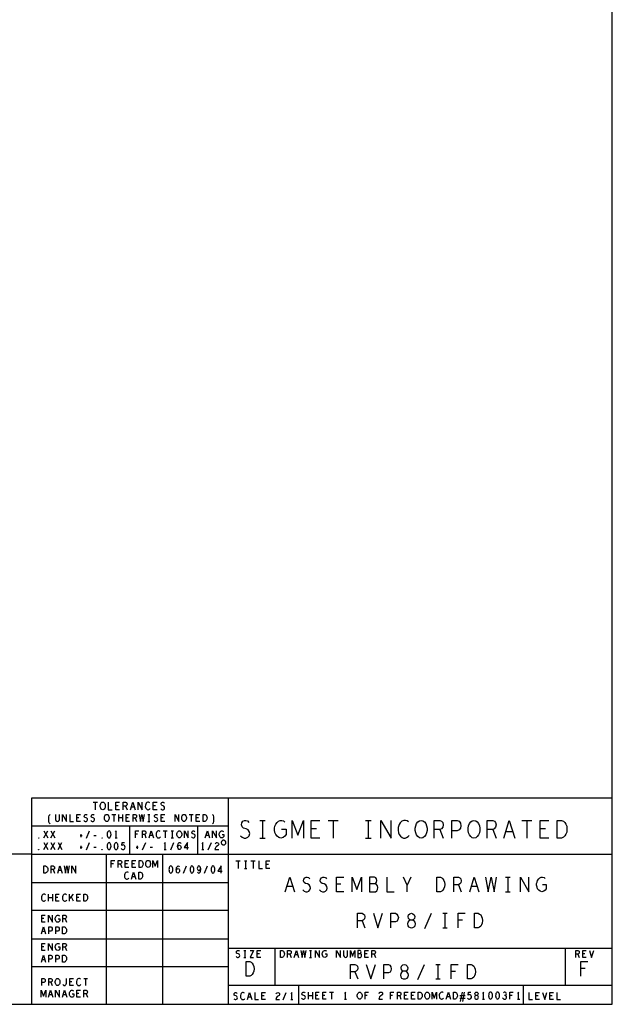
# Model space of a CAD drawing. Extents: x 23.5 to 56.5, y 21.5 to 42.5.
# Tile 14 of 15: x 50.2 to 56.5, y 21.5 to 32. Entities that reach past the tile are written whole.
import ezdxf

# ---------------------------------------------------------------- set-up
doc = ezdxf.new("R2010")
doc.units = 0
doc.layers.add('RVP8-IFD_F_tas', color=2, linetype='CONTINUOUS')

msp = doc.modelspace()

# ---------------------------------------------------------------- linework, layer by layer
at = {"layer": 'RVP8-IFD_F_tas'}
for points in [[(23.545, 21.545), (56.545, 21.545), (56.545, 42.545), (23.545, 42.545), (23.545, 21.545), (23.545, 21.545)], [(51.105, 23.62), (51.097, 23.621), (51.09, 23.627), (51.084, 23.635), (51.08, 23.644), (51.078, 23.655), (51.078, 23.665), (51.08, 23.676), (51.084, 23.685), (51.09, 23.693), (51.097, 23.699), (51.105, 23.7), (51.113, 23.699), (51.12, 23.693), (51.126, 23.685), (51.13, 23.676), (51.132, 23.665), (51.132, 23.655), (51.13, 23.644), (51.126, 23.635), (51.12, 23.627), (51.113, 23.621), (51.105, 23.62)], [(51.148, 23.495), (51.141, 23.496), (51.134, 23.501), (51.128, 23.509), (51.125, 23.518), (51.123, 23.528), (51.123, 23.538), (51.125, 23.548), (51.128, 23.556), (51.134, 23.564), (51.141, 23.569), (51.148, 23.57), (51.155, 23.569), (51.162, 23.564), (51.168, 23.556), (51.171, 23.548), (51.173, 23.538), (51.173, 23.528), (51.171, 23.518), (51.168, 23.509), (51.162, 23.501), (51.155, 23.496), (51.148, 23.495)], [(51.973, 23.495), (51.966, 23.496), (51.959, 23.501), (51.953, 23.509), (51.95, 23.518), (51.948, 23.528), (51.948, 23.538), (51.95, 23.548), (51.953, 23.556), (51.959, 23.564), (51.966, 23.569), (51.973, 23.57), (51.98, 23.569), (51.987, 23.564), (51.993, 23.556), (51.996, 23.548), (51.998, 23.538), (51.998, 23.528), (51.996, 23.518), (51.993, 23.509), (51.987, 23.501), (51.98, 23.496), (51.973, 23.495)], [(52.177, 23.495), (52.177, 23.57), (52.196, 23.57), (52.204, 23.566), (52.209, 23.561), (52.214, 23.554), (52.218, 23.545), (52.219, 23.532), (52.218, 23.52), (52.214, 23.511), (52.209, 23.504), (52.204, 23.499), (52.196, 23.495), (52.177, 23.495)], [(54.504, 23.318), (54.486, 23.321), (54.469, 23.334), (54.455, 23.352), (54.446, 23.374), (54.441, 23.399), (54.441, 23.425), (54.446, 23.45), (54.455, 23.472), (54.469, 23.49), (54.486, 23.503), (54.504, 23.506), (54.523, 23.503), (54.54, 23.49), (54.554, 23.472), (54.563, 23.45), (54.568, 23.425), (54.568, 23.399), (54.563, 23.374), (54.554, 23.352), (54.54, 23.334), (54.523, 23.321), (54.504, 23.318)], [(55.068, 23.318), (55.05, 23.321), (55.033, 23.334), (55.019, 23.352), (55.01, 23.374), (55.005, 23.399), (55.005, 23.425), (55.01, 23.45), (55.019, 23.472), (55.033, 23.49), (55.05, 23.503), (55.068, 23.506), (55.087, 23.503), (55.104, 23.49), (55.118, 23.472), (55.127, 23.45), (55.132, 23.425), (55.132, 23.399), (55.127, 23.374), (55.118, 23.352), (55.104, 23.334), (55.087, 23.321), (55.068, 23.318)], [(55.957, 23.318), (55.957, 23.506), (56.004, 23.506), (56.023, 23.497), (56.037, 23.484), (56.048, 23.465), (56.058, 23.443), (56.06, 23.412), (56.058, 23.381), (56.048, 23.359), (56.037, 23.34), (56.023, 23.327), (56.004, 23.318), (55.957, 23.318)], [(50.423, 23.318), (50.421, 23.319), (50.421, 23.321), (50.423, 23.322), (50.425, 23.321), (50.425, 23.319), (50.423, 23.318)], [(51.098, 23.318), (51.096, 23.319), (51.096, 23.321), (51.098, 23.322), (51.1, 23.321), (51.1, 23.319), (51.098, 23.318)], [(51.173, 23.395), (51.166, 23.393), (51.16, 23.386), (51.156, 23.379), (51.153, 23.369), (51.152, 23.357), (51.153, 23.346), (51.156, 23.336), (51.16, 23.329), (51.166, 23.322), (51.173, 23.32), (51.18, 23.322), (51.186, 23.329), (51.19, 23.336), (51.193, 23.346), (51.194, 23.357), (51.193, 23.369), (51.19, 23.379), (51.186, 23.386), (51.18, 23.393), (51.173, 23.395)], [(51.923, 23.32), (51.916, 23.321), (51.909, 23.326), (51.903, 23.334), (51.9, 23.342), (51.898, 23.352), (51.898, 23.362), (51.9, 23.372), (51.903, 23.381), (51.909, 23.389), (51.916, 23.394), (51.923, 23.395), (51.93, 23.394), (51.937, 23.389), (51.943, 23.381), (51.946, 23.372), (51.948, 23.362), (51.948, 23.352), (51.946, 23.342), (51.943, 23.334), (51.937, 23.326), (51.93, 23.321), (51.923, 23.32)], [(51.173, 23.27), (51.166, 23.268), (51.16, 23.261), (51.156, 23.254), (51.153, 23.244), (51.152, 23.232), (51.153, 23.221), (51.156, 23.211), (51.16, 23.204), (51.166, 23.197), (51.173, 23.195), (51.18, 23.197), (51.186, 23.204), (51.19, 23.211), (51.193, 23.221), (51.194, 23.232), (51.193, 23.244), (51.19, 23.254), (51.186, 23.261), (51.18, 23.268), (51.173, 23.27)], [(51.248, 23.27), (51.241, 23.268), (51.235, 23.261), (51.231, 23.254), (51.228, 23.244), (51.227, 23.232), (51.228, 23.221), (51.231, 23.211), (51.235, 23.204), (51.241, 23.197), (51.248, 23.195), (51.255, 23.197), (51.261, 23.204), (51.265, 23.211), (51.268, 23.221), (51.269, 23.232), (51.268, 23.244), (51.265, 23.254), (51.261, 23.261), (51.255, 23.268), (51.248, 23.27)], [(52.42, 23.27), (52.42, 23.274), (52.418, 23.279), (52.417, 23.282), (52.414, 23.286), (52.411, 23.289), (52.408, 23.292), (52.404, 23.293), (52.399, 23.295), (52.395, 23.295), (52.391, 23.295), (52.386, 23.293), (52.382, 23.292), (52.379, 23.289), (52.376, 23.286), (52.373, 23.282), (52.372, 23.279), (52.37, 23.274), (52.37, 23.27), (52.37, 23.266), (52.372, 23.261), (52.373, 23.258), (52.376, 23.254), (52.379, 23.251), (52.382, 23.248), (52.386, 23.247), (52.391, 23.245), (52.395, 23.245), (52.399, 23.245), (52.404, 23.247), (52.408, 23.248), (52.411, 23.251), (52.414, 23.254), (52.417, 23.258), (52.418, 23.261), (52.42, 23.266), (52.42, 23.27), (52.42, 23.27)], [(50.423, 23.193), (50.421, 23.194), (50.421, 23.196), (50.423, 23.197), (50.425, 23.196), (50.425, 23.194), (50.423, 23.193)], [(51.098, 23.193), (51.096, 23.194), (51.096, 23.196), (51.098, 23.197), (51.1, 23.196), (51.1, 23.194), (51.098, 23.193)], [(50.477, 22.945), (50.477, 23.02), (50.496, 23.02), (50.504, 23.016), (50.509, 23.011), (50.514, 23.004), (50.518, 22.995), (50.519, 22.982), (50.518, 22.97), (50.514, 22.961), (50.509, 22.954), (50.504, 22.949), (50.496, 22.945), (50.477, 22.945)], [(51.494, 23.005), (51.494, 23.08), (51.513, 23.08), (51.521, 23.076), (51.526, 23.071), (51.531, 23.064), (51.535, 23.055), (51.536, 23.042), (51.535, 23.03), (51.531, 23.021), (51.526, 23.014), (51.521, 23.009), (51.513, 23.005), (51.494, 23.005)], [(51.59, 23.005), (51.583, 23.006), (51.576, 23.011), (51.57, 23.019), (51.567, 23.028), (51.565, 23.038), (51.565, 23.048), (51.567, 23.058), (51.57, 23.066), (51.576, 23.074), (51.583, 23.079), (51.59, 23.08), (51.597, 23.079), (51.604, 23.074), (51.61, 23.066), (51.613, 23.058), (51.615, 23.048), (51.615, 23.038), (51.613, 23.028), (51.61, 23.019), (51.604, 23.011), (51.597, 23.006), (51.59, 23.005)], [(51.832, 23.02), (51.825, 23.018), (51.819, 23.011), (51.816, 23.004), (51.813, 22.994), (51.812, 22.982), (51.813, 22.971), (51.816, 22.961), (51.819, 22.954), (51.825, 22.947), (51.832, 22.945), (51.84, 22.947), (51.846, 22.954), (51.849, 22.961), (51.852, 22.971), (51.853, 22.982), (51.852, 22.994), (51.849, 23.004), (51.846, 23.011), (51.84, 23.018), (51.832, 23.02)], [(52.057, 23.02), (52.05, 23.018), (52.044, 23.011), (52.041, 23.004), (52.038, 22.994), (52.037, 22.982), (52.038, 22.971), (52.041, 22.961), (52.044, 22.954), (52.05, 22.947), (52.057, 22.945), (52.065, 22.947), (52.071, 22.954), (52.074, 22.961), (52.077, 22.971), (52.078, 22.982), (52.077, 22.994), (52.074, 23.004), (52.071, 23.011), (52.065, 23.018), (52.057, 23.02)], [(52.282, 23.02), (52.275, 23.018), (52.269, 23.011), (52.266, 23.004), (52.263, 22.994), (52.262, 22.982), (52.263, 22.971), (52.266, 22.961), (52.269, 22.954), (52.275, 22.947), (52.282, 22.945), (52.29, 22.947), (52.296, 22.954), (52.299, 22.961), (52.302, 22.971), (52.303, 22.982), (52.302, 22.994), (52.299, 23.004), (52.296, 23.011), (52.29, 23.018), (52.282, 23.02)], [(51.489, 22.88), (51.489, 22.955), (51.508, 22.955), (51.516, 22.951), (51.521, 22.946), (51.526, 22.939), (51.53, 22.93), (51.531, 22.917), (51.53, 22.905), (51.526, 22.896), (51.521, 22.889), (51.516, 22.884), (51.508, 22.88), (51.489, 22.88)], [(54.671, 22.745), (54.671, 22.901), (54.71, 22.901), (54.725, 22.893), (54.737, 22.883), (54.747, 22.867), (54.754, 22.849), (54.756, 22.823), (54.754, 22.797), (54.747, 22.779), (54.737, 22.763), (54.725, 22.753), (54.71, 22.745), (54.671, 22.745)], [(50.902, 22.645), (50.902, 22.72), (50.921, 22.72), (50.929, 22.716), (50.934, 22.711), (50.939, 22.704), (50.943, 22.695), (50.944, 22.682), (50.943, 22.67), (50.939, 22.661), (50.934, 22.654), (50.929, 22.649), (50.921, 22.645), (50.902, 22.645)], [(54.4, 22.36), (54.414, 22.363), (54.43, 22.37), (54.44, 22.383), (54.443, 22.402), (54.44, 22.42), (54.428, 22.435), (54.41, 22.443), (54.391, 22.443), (54.379, 22.448), (54.369, 22.461), (54.365, 22.48), (54.371, 22.498), (54.385, 22.511), (54.4, 22.516), (54.416, 22.511), (54.43, 22.498), (54.436, 22.48), (54.432, 22.461), (54.422, 22.448), (54.41, 22.443), (54.391, 22.443), (54.373, 22.435), (54.361, 22.42), (54.358, 22.402), (54.361, 22.383), (54.371, 22.37), (54.387, 22.363), (54.4, 22.36)], [(55.074, 22.36), (55.074, 22.516), (55.113, 22.516), (55.128, 22.508), (55.14, 22.498), (55.15, 22.482), (55.157, 22.464), (55.159, 22.438), (55.157, 22.412), (55.15, 22.394), (55.14, 22.378), (55.128, 22.368), (55.113, 22.36), (55.074, 22.36)], [(50.677, 22.295), (50.677, 22.37), (50.696, 22.37), (50.704, 22.366), (50.709, 22.361), (50.714, 22.354), (50.718, 22.345), (50.719, 22.332), (50.718, 22.32), (50.714, 22.311), (50.709, 22.304), (50.704, 22.299), (50.696, 22.295), (50.677, 22.295)], [(50.677, 21.995), (50.677, 22.07), (50.696, 22.07), (50.704, 22.066), (50.709, 22.061), (50.714, 22.054), (50.718, 22.045), (50.719, 22.032), (50.718, 22.02), (50.714, 22.011), (50.709, 22.004), (50.704, 21.999), (50.696, 21.995), (50.677, 21.995)], [(53.002, 22.045), (53.002, 22.12), (53.021, 22.12), (53.029, 22.116), (53.034, 22.111), (53.039, 22.104), (53.043, 22.095), (53.044, 22.082), (53.043, 22.07), (53.039, 22.061), (53.034, 22.054), (53.029, 22.049), (53.021, 22.045), (53.002, 22.045)], [(52.636, 21.845), (52.636, 22.001), (52.675, 22.001), (52.69, 21.993), (52.702, 21.983), (52.712, 21.967), (52.719, 21.949), (52.721, 21.923), (52.719, 21.897), (52.712, 21.879), (52.702, 21.863), (52.69, 21.853), (52.675, 21.845), (52.636, 21.845)], [(54.325, 21.815), (54.339, 21.818), (54.355, 21.825), (54.365, 21.838), (54.368, 21.857), (54.365, 21.875), (54.353, 21.89), (54.335, 21.898), (54.316, 21.898), (54.304, 21.903), (54.294, 21.916), (54.29, 21.935), (54.296, 21.953), (54.31, 21.966), (54.325, 21.971), (54.341, 21.966), (54.355, 21.953), (54.361, 21.935), (54.357, 21.916), (54.347, 21.903), (54.335, 21.898), (54.316, 21.898), (54.298, 21.89), (54.286, 21.875), (54.283, 21.857), (54.286, 21.838), (54.296, 21.825), (54.312, 21.818), (54.325, 21.815)], [(54.999, 21.815), (54.999, 21.971), (55.038, 21.971), (55.053, 21.963), (55.065, 21.953), (55.075, 21.937), (55.082, 21.919), (55.084, 21.893), (55.082, 21.867), (55.075, 21.849), (55.065, 21.833), (55.053, 21.823), (55.038, 21.815), (54.999, 21.815), (54.999, 21.815)], [(50.623, 21.745), (50.616, 21.746), (50.609, 21.751), (50.603, 21.759), (50.6, 21.768), (50.598, 21.778), (50.598, 21.788), (50.6, 21.798), (50.603, 21.806), (50.609, 21.814), (50.616, 21.819), (50.623, 21.82), (50.63, 21.819), (50.637, 21.814), (50.643, 21.806), (50.646, 21.798), (50.648, 21.788), (50.648, 21.778), (50.646, 21.768), (50.643, 21.759), (50.637, 21.751), (50.63, 21.746), (50.623, 21.745)], [(53.848, 21.6), (53.841, 21.601), (53.834, 21.606), (53.828, 21.614), (53.825, 21.622), (53.823, 21.632), (53.823, 21.643), (53.825, 21.652), (53.828, 21.661), (53.834, 21.669), (53.841, 21.674), (53.848, 21.675), (53.855, 21.674), (53.862, 21.669), (53.868, 21.661), (53.871, 21.652), (53.873, 21.643), (53.873, 21.632), (53.871, 21.622), (53.868, 21.614), (53.862, 21.606), (53.855, 21.601), (53.848, 21.6)], [(54.474, 21.6), (54.474, 21.675), (54.493, 21.675), (54.501, 21.671), (54.506, 21.666), (54.511, 21.659), (54.515, 21.65), (54.516, 21.637), (54.515, 21.625), (54.511, 21.616), (54.506, 21.609), (54.501, 21.604), (54.493, 21.6), (54.474, 21.6)], [(54.57, 21.6), (54.563, 21.601), (54.556, 21.606), (54.55, 21.614), (54.547, 21.622), (54.545, 21.632), (54.545, 21.643), (54.547, 21.652), (54.55, 21.661), (54.556, 21.669), (54.563, 21.674), (54.57, 21.675), (54.577, 21.674), (54.584, 21.669), (54.59, 21.661), (54.593, 21.652), (54.595, 21.643), (54.595, 21.632), (54.593, 21.622), (54.59, 21.614), (54.584, 21.606), (54.577, 21.601), (54.57, 21.6)], [(54.849, 21.6), (54.849, 21.675), (54.868, 21.675), (54.876, 21.671), (54.881, 21.666), (54.886, 21.659), (54.89, 21.65), (54.891, 21.637), (54.89, 21.625), (54.886, 21.616), (54.881, 21.609), (54.876, 21.604), (54.868, 21.6), (54.849, 21.6)], [(55.095, 21.6), (55.102, 21.601), (55.109, 21.605), (55.114, 21.611), (55.116, 21.62), (55.114, 21.629), (55.108, 21.636), (55.1, 21.64), (55.09, 21.64), (55.085, 21.643), (55.08, 21.649), (55.078, 21.657), (55.081, 21.666), (55.088, 21.673), (55.095, 21.675), (55.102, 21.673), (55.109, 21.666), (55.112, 21.657), (55.11, 21.649), (55.105, 21.643), (55.1, 21.64), (55.09, 21.64), (55.082, 21.636), (55.076, 21.629), (55.074, 21.62), (55.076, 21.611), (55.081, 21.605), (55.088, 21.601), (55.095, 21.6)], [(55.245, 21.675), (55.238, 21.673), (55.232, 21.666), (55.228, 21.659), (55.225, 21.649), (55.224, 21.637), (55.225, 21.626), (55.228, 21.616), (55.232, 21.609), (55.238, 21.602), (55.245, 21.6), (55.252, 21.602), (55.258, 21.609), (55.262, 21.616), (55.265, 21.626), (55.266, 21.637), (55.265, 21.649), (55.262, 21.659), (55.258, 21.666), (55.252, 21.673), (55.245, 21.675)], [(55.32, 21.675), (55.313, 21.673), (55.307, 21.666), (55.303, 21.659), (55.3, 21.649), (55.299, 21.637), (55.3, 21.626), (55.303, 21.616), (55.307, 21.609), (55.313, 21.602), (55.32, 21.6), (55.327, 21.602), (55.333, 21.609), (55.337, 21.616), (55.34, 21.626), (55.341, 21.637), (55.34, 21.649), (55.337, 21.659), (55.333, 21.666), (55.327, 21.673), (55.32, 21.675)]]:
    msp.add_lwpolyline(points, close=True, dxfattribs=at)
for points in [[(56.545, 23.745), (50.345, 23.745), (50.345, 21.545)], [(52.445, 23.745), (52.445, 21.545)], [(51.002, 23.7), (51.048, 23.7)], [(51.025, 23.7), (51.025, 23.62)], [(51.165, 23.7), (51.165, 23.62), (51.205, 23.62)], [(51.285, 23.62), (51.245, 23.62), (51.245, 23.7), (51.285, 23.7)], [(51.269, 23.661), (51.245, 23.661)], [(51.325, 23.62), (51.325, 23.7), (51.35, 23.7), (51.358, 23.696), (51.363, 23.691), (51.365, 23.68), (51.363, 23.669), (51.357, 23.663), (51.35, 23.659), (51.325, 23.659)], [(51.35, 23.659), (51.365, 23.62)], [(51.4, 23.62), (51.425, 23.7), (51.45, 23.62)], [(51.441, 23.648), (51.409, 23.648)], [(51.482, 23.62), (51.482, 23.7), (51.528, 23.62), (51.528, 23.7)], [(51.607, 23.693), (51.601, 23.697), (51.594, 23.7), (51.586, 23.7), (51.577, 23.696), (51.57, 23.689), (51.565, 23.681), (51.561, 23.668), (51.56, 23.656), (51.562, 23.644), (51.565, 23.636), (51.571, 23.628), (51.578, 23.623), (51.585, 23.62), (51.592, 23.62), (51.599, 23.623), (51.605, 23.627), (51.61, 23.632)], [(51.685, 23.62), (51.645, 23.62), (51.645, 23.7), (51.685, 23.7)], [(51.669, 23.661), (51.645, 23.661)], [(51.724, 23.631), (51.732, 23.624), (51.741, 23.62), (51.749, 23.62), (51.757, 23.624), (51.763, 23.631), (51.766, 23.64), (51.764, 23.649), (51.759, 23.657), (51.75, 23.663), (51.738, 23.665), (51.731, 23.671), (51.728, 23.68), (51.73, 23.689), (51.735, 23.696), (51.742, 23.7), (51.749, 23.7), (51.756, 23.697), (51.762, 23.691)], [(50.543, 23.47), (50.534, 23.482), (50.529, 23.495), (50.529, 23.545), (50.534, 23.558), (50.543, 23.57)], [(50.602, 23.57), (50.602, 23.516), (50.606, 23.505), (50.614, 23.497), (50.623, 23.495), (50.632, 23.497), (50.64, 23.505), (50.644, 23.516), (50.644, 23.57)], [(50.677, 23.495), (50.677, 23.57), (50.719, 23.495), (50.719, 23.57)], [(50.754, 23.57), (50.754, 23.495), (50.792, 23.495)], [(50.867, 23.495), (50.829, 23.495), (50.829, 23.57), (50.867, 23.57)], [(50.852, 23.534), (50.829, 23.534)], [(50.903, 23.505), (50.911, 23.499), (50.919, 23.495), (50.927, 23.495), (50.934, 23.499), (50.94, 23.505), (50.943, 23.514), (50.941, 23.522), (50.936, 23.53), (50.928, 23.535), (50.916, 23.538), (50.91, 23.542), (50.907, 23.551), (50.909, 23.56), (50.914, 23.566), (50.92, 23.57), (50.927, 23.57), (50.933, 23.568), (50.939, 23.561)], [(50.978, 23.505), (50.986, 23.499), (50.994, 23.495), (51.002, 23.495), (51.009, 23.499), (51.015, 23.505), (51.018, 23.514), (51.016, 23.522), (51.011, 23.53), (51.003, 23.535), (50.991, 23.538), (50.985, 23.542), (50.982, 23.551), (50.984, 23.56), (50.989, 23.566), (50.995, 23.57), (51.002, 23.57), (51.008, 23.568), (51.014, 23.561)], [(51.202, 23.57), (51.244, 23.57)], [(51.223, 23.57), (51.223, 23.495)], [(51.278, 23.495), (51.278, 23.57)], [(51.318, 23.532), (51.278, 23.532)], [(51.318, 23.57), (51.318, 23.495)], [(51.392, 23.495), (51.354, 23.495), (51.354, 23.57), (51.392, 23.57)], [(51.377, 23.534), (51.354, 23.534)], [(51.429, 23.495), (51.429, 23.57), (51.453, 23.57), (51.46, 23.566), (51.465, 23.561), (51.467, 23.551), (51.465, 23.541), (51.459, 23.535), (51.453, 23.531), (51.429, 23.531)], [(51.453, 23.531), (51.467, 23.495)], [(51.495, 23.57), (51.508, 23.495), (51.523, 23.57), (51.538, 23.495), (51.551, 23.57)], [(51.587, 23.57), (51.609, 23.57)], [(51.598, 23.57), (51.598, 23.495)], [(51.653, 23.505), (51.661, 23.499), (51.669, 23.495), (51.677, 23.495), (51.684, 23.499), (51.69, 23.505), (51.693, 23.514), (51.691, 23.522), (51.686, 23.53), (51.678, 23.535), (51.666, 23.538), (51.66, 23.542), (51.657, 23.551), (51.659, 23.56), (51.664, 23.566), (51.67, 23.57), (51.677, 23.57), (51.683, 23.568), (51.689, 23.561)], [(51.767, 23.495), (51.729, 23.495), (51.729, 23.57), (51.767, 23.57)], [(51.752, 23.534), (51.729, 23.534)], [(51.877, 23.495), (51.877, 23.57), (51.919, 23.495), (51.919, 23.57)], [(52.027, 23.57), (52.069, 23.57)], [(52.048, 23.57), (52.048, 23.495)], [(52.142, 23.495), (52.104, 23.495), (52.104, 23.57), (52.142, 23.57)], [(52.127, 23.534), (52.104, 23.534)], [(52.278, 23.47), (52.287, 23.482), (52.292, 23.495), (52.292, 23.545), (52.287, 23.558), (52.278, 23.57)], [(52.445, 23.445), (50.345, 23.445)], [(51.395, 23.145), (51.395, 23.445)], [(51.587, 23.495), (51.609, 23.495)], [(52.12, 23.145), (52.12, 23.445)], [(52.575, 23.343), (52.594, 23.327), (52.615, 23.318), (52.634, 23.318), (52.653, 23.327), (52.667, 23.343), (52.674, 23.365), (52.669, 23.387), (52.657, 23.406), (52.636, 23.418), (52.608, 23.425), (52.592, 23.437), (52.585, 23.459), (52.589, 23.481), (52.601, 23.497), (52.617, 23.506), (52.634, 23.506), (52.65, 23.5), (52.664, 23.484)], [(52.784, 23.506), (52.841, 23.506)], [(52.812, 23.506), (52.812, 23.318)], [(53.015, 23.412), (53.062, 23.412), (53.062, 23.356), (53.048, 23.337), (53.031, 23.324), (53.008, 23.318), (52.984, 23.324), (52.968, 23.337), (52.953, 23.356), (52.944, 23.378), (52.939, 23.403), (52.939, 23.425), (52.944, 23.443), (52.953, 23.465), (52.968, 23.484), (52.982, 23.497), (53, 23.506), (53.017, 23.506), (53.036, 23.5), (53.05, 23.487)], [(53.127, 23.318), (53.127, 23.506), (53.188, 23.349), (53.25, 23.506), (53.25, 23.318)], [(53.424, 23.318), (53.329, 23.318), (53.329, 23.506), (53.424, 23.506)], [(53.386, 23.415), (53.329, 23.415)], [(53.51, 23.506), (53.619, 23.506)], [(53.564, 23.506), (53.564, 23.318)], [(53.912, 23.506), (53.969, 23.506)], [(53.94, 23.506), (53.94, 23.318)], [(54.074, 23.318), (54.074, 23.506), (54.183, 23.318), (54.183, 23.506)], [(54.368, 23.49), (54.354, 23.5), (54.338, 23.506), (54.319, 23.506), (54.298, 23.497), (54.281, 23.481), (54.269, 23.462), (54.26, 23.431), (54.258, 23.403), (54.262, 23.374), (54.269, 23.356), (54.284, 23.337), (54.3, 23.324), (54.316, 23.318), (54.333, 23.318), (54.349, 23.324), (54.364, 23.334), (54.375, 23.346)], [(54.645, 23.318), (54.645, 23.506), (54.704, 23.506), (54.723, 23.497), (54.735, 23.484), (54.74, 23.459), (54.735, 23.434), (54.721, 23.418), (54.704, 23.409), (54.645, 23.409)], [(54.833, 23.318), (54.833, 23.506), (54.89, 23.506), (54.909, 23.497), (54.923, 23.475), (54.928, 23.45), (54.923, 23.425), (54.911, 23.406), (54.89, 23.396), (54.833, 23.396)], [(55.209, 23.318), (55.209, 23.506), (55.268, 23.506), (55.287, 23.497), (55.299, 23.484), (55.304, 23.459), (55.299, 23.434), (55.285, 23.418), (55.268, 23.409), (55.209, 23.409)], [(55.386, 23.318), (55.444, 23.506), (55.503, 23.318)], [(55.578, 23.506), (55.687, 23.506)], [(55.632, 23.506), (55.632, 23.318)], [(55.868, 23.318), (55.773, 23.318), (55.773, 23.506), (55.868, 23.506)], [(55.83, 23.415), (55.773, 23.415)], [(50.478, 23.32), (50.518, 23.395)], [(50.478, 23.395), (50.518, 23.32)], [(50.553, 23.32), (50.593, 23.395)], [(50.553, 23.395), (50.593, 23.32)], [(50.863, 23.345), (50.885, 23.345)], [(50.873, 23.361), (50.873, 23.329)], [(50.931, 23.318), (50.965, 23.395)], [(51.011, 23.345), (51.035, 23.345)], [(51.248, 23.32), (51.248, 23.395), (51.237, 23.38)], [(51.237, 23.32), (51.259, 23.32)], [(51.455, 23.32), (51.455, 23.395), (51.491, 23.395)], [(51.478, 23.359), (51.455, 23.359)], [(51.529, 23.32), (51.529, 23.395), (51.553, 23.395), (51.56, 23.391), (51.565, 23.386), (51.567, 23.376), (51.565, 23.366), (51.559, 23.36), (51.553, 23.356), (51.529, 23.356)], [(51.553, 23.356), (51.567, 23.32)], [(51.6, 23.32), (51.623, 23.395), (51.646, 23.32)], [(51.638, 23.346), (51.608, 23.346)], [(51.719, 23.389), (51.713, 23.393), (51.706, 23.395), (51.699, 23.395), (51.691, 23.391), (51.684, 23.385), (51.679, 23.377), (51.676, 23.365), (51.675, 23.354), (51.677, 23.342), (51.679, 23.335), (51.685, 23.327), (51.691, 23.322), (51.698, 23.32), (51.705, 23.32), (51.711, 23.322), (51.717, 23.326), (51.721, 23.331)], [(51.752, 23.395), (51.794, 23.395)], [(51.773, 23.395), (51.773, 23.32)], [(51.837, 23.395), (51.859, 23.395)], [(51.837, 23.32), (51.859, 23.32)], [(51.848, 23.395), (51.848, 23.32)], [(51.977, 23.32), (51.977, 23.395), (52.019, 23.32), (52.019, 23.395)], [(52.053, 23.33), (52.061, 23.324), (52.069, 23.32), (52.077, 23.32), (52.084, 23.324), (52.09, 23.33), (52.093, 23.339), (52.091, 23.347), (52.086, 23.355), (52.078, 23.36), (52.066, 23.362), (52.06, 23.367), (52.057, 23.376), (52.059, 23.385), (52.064, 23.391), (52.07, 23.395), (52.077, 23.395), (52.083, 23.393), (52.089, 23.386)], [(52.2, 23.32), (52.223, 23.395), (52.246, 23.32)], [(52.238, 23.346), (52.208, 23.346)], [(52.277, 23.32), (52.277, 23.395), (52.319, 23.32), (52.319, 23.395)], [(52.379, 23.357), (52.397, 23.357), (52.397, 23.335), (52.392, 23.327), (52.385, 23.322), (52.376, 23.32), (52.366, 23.322), (52.36, 23.327), (52.354, 23.335), (52.351, 23.344), (52.349, 23.354), (52.349, 23.362), (52.351, 23.37), (52.354, 23.379), (52.36, 23.386), (52.366, 23.391), (52.373, 23.395), (52.38, 23.395), (52.387, 23.393), (52.393, 23.387)], [(52.784, 23.318), (52.841, 23.318)], [(53.912, 23.318), (53.969, 23.318)], [(54.704, 23.409), (54.74, 23.318)], [(55.268, 23.409), (55.304, 23.318)], [(55.482, 23.384), (55.407, 23.384)], [(50.478, 23.195), (50.518, 23.27)], [(50.478, 23.27), (50.518, 23.195)], [(50.553, 23.195), (50.593, 23.27)], [(50.553, 23.27), (50.593, 23.195)], [(50.628, 23.195), (50.668, 23.27)], [(50.628, 23.27), (50.668, 23.195)], [(50.863, 23.22), (50.885, 23.22)], [(50.873, 23.236), (50.873, 23.204)], [(50.931, 23.193), (50.965, 23.27)], [(51.011, 23.22), (51.035, 23.22)], [(51.302, 23.206), (51.308, 23.2), (51.315, 23.196), (51.323, 23.195), (51.331, 23.197), (51.338, 23.202), (51.343, 23.211), (51.344, 23.221), (51.342, 23.231), (51.337, 23.238), (51.33, 23.242), (51.324, 23.244), (51.317, 23.242), (51.309, 23.238), (51.312, 23.27), (51.337, 23.27)], [(51.463, 23.22), (51.485, 23.22)], [(51.473, 23.236), (51.473, 23.204)], [(51.531, 23.193), (51.565, 23.27)], [(51.611, 23.22), (51.635, 23.22)], [(51.773, 23.195), (51.773, 23.27), (51.762, 23.255)], [(51.831, 23.193), (51.865, 23.27)], [(51.905, 23.226), (51.912, 23.235), (51.917, 23.24), (51.925, 23.242), (51.931, 23.24), (51.936, 23.235), (51.94, 23.228), (51.941, 23.219), (51.94, 23.211), (51.936, 23.204), (51.93, 23.197), (51.924, 23.195), (51.916, 23.197), (51.91, 23.205), (51.906, 23.216), (51.905, 23.229), (51.907, 23.245), (51.91, 23.254), (51.915, 23.262), (51.921, 23.269), (51.928, 23.27), (51.934, 23.268), (51.939, 23.261)], [(52.009, 23.195), (52.009, 23.27), (51.975, 23.216), (52.021, 23.216)], [(52.173, 23.195), (52.173, 23.27), (52.162, 23.255)], [(52.231, 23.193), (52.265, 23.27)], [(52.305, 23.258), (52.311, 23.265), (52.317, 23.269), (52.325, 23.27), (52.334, 23.268), (52.341, 23.261), (52.343, 23.254), (52.342, 23.246), (52.338, 23.24), (52.319, 23.228), (52.311, 23.219), (52.305, 23.206), (52.303, 23.195), (52.343, 23.195)], [(50.345, 23.145), (44.47, 23.145), (44.47, 21.545)], [(50.345, 23.145), (56.545, 23.145)], [(51.145, 21.545), (51.145, 23.145)], [(51.745, 23.145), (51.745, 21.545)], [(51.762, 23.195), (51.784, 23.195)], [(52.162, 23.195), (52.184, 23.195)], [(50.554, 22.945), (50.554, 23.02), (50.578, 23.02), (50.585, 23.016), (50.59, 23.011), (50.592, 23.001), (50.59, 22.991), (50.584, 22.985), (50.578, 22.981), (50.554, 22.981)], [(50.625, 22.945), (50.648, 23.02), (50.671, 22.945)], [(50.695, 23.02), (50.708, 22.945), (50.723, 23.02), (50.738, 22.945), (50.751, 23.02)], [(50.777, 22.945), (50.777, 23.02), (50.819, 22.945), (50.819, 23.02)], [(51.197, 23.005), (51.197, 23.08), (51.233, 23.08)], [(51.22, 23.044), (51.197, 23.044)], [(51.271, 23.005), (51.271, 23.08), (51.295, 23.08), (51.302, 23.076), (51.307, 23.071), (51.309, 23.061), (51.307, 23.051), (51.301, 23.045), (51.295, 23.041), (51.271, 23.041)], [(51.295, 23.041), (51.309, 23.005)], [(51.384, 23.005), (51.346, 23.005), (51.346, 23.08), (51.384, 23.08)], [(51.369, 23.044), (51.346, 23.044)], [(51.459, 23.005), (51.421, 23.005), (51.421, 23.08), (51.459, 23.08)], [(51.444, 23.044), (51.421, 23.044)], [(51.641, 23.005), (51.641, 23.08), (51.665, 23.018), (51.689, 23.08), (51.689, 23.005)], [(51.89, 22.976), (51.896, 22.985), (51.902, 22.99), (51.909, 22.992), (51.916, 22.99), (51.921, 22.985), (51.924, 22.978), (51.925, 22.969), (51.924, 22.961), (51.921, 22.954), (51.915, 22.947), (51.908, 22.945), (51.901, 22.947), (51.894, 22.955), (51.891, 22.966), (51.89, 22.979), (51.892, 22.995), (51.894, 23.004), (51.899, 23.012), (51.906, 23.019), (51.912, 23.02), (51.919, 23.018), (51.923, 23.011)], [(51.966, 22.943), (51.999, 23.02)], [(52.117, 22.954), (52.123, 22.947), (52.131, 22.945), (52.138, 22.947), (52.145, 22.955), (52.149, 22.966), (52.151, 22.978), (52.151, 22.991), (52.149, 23.002), (52.145, 23.012), (52.139, 23.018), (52.132, 23.02), (52.125, 23.018), (52.119, 23.012), (52.116, 23.005), (52.114, 22.995), (52.116, 22.986), (52.12, 22.978), (52.126, 22.972), (52.132, 22.971), (52.14, 22.974), (52.146, 22.98), (52.151, 22.991)], [(52.191, 22.943), (52.224, 23.02)], [(52.369, 22.945), (52.369, 23.02), (52.334, 22.966), (52.381, 22.966)], [(52.527, 23.075), (52.573, 23.075)], [(52.55, 23.075), (52.55, 22.995)], [(52.618, 23.075), (52.642, 23.075)], [(52.618, 22.995), (52.642, 22.995)], [(52.63, 23.075), (52.63, 22.995)], [(52.687, 23.075), (52.733, 23.075)], [(52.71, 23.075), (52.71, 22.995)], [(52.77, 23.075), (52.77, 22.995), (52.81, 22.995)], [(52.89, 22.995), (52.85, 22.995), (52.85, 23.075), (52.89, 23.075)], [(52.874, 23.036), (52.85, 23.036)], [(50.578, 22.981), (50.592, 22.945)], [(50.663, 22.971), (50.633, 22.971)], [(51.381, 22.949), (51.375, 22.953), (51.368, 22.955), (51.361, 22.955), (51.353, 22.951), (51.346, 22.945), (51.341, 22.937), (51.338, 22.925), (51.337, 22.914), (51.339, 22.902), (51.341, 22.895), (51.347, 22.887), (51.353, 22.882), (51.36, 22.88), (51.367, 22.88), (51.373, 22.882), (51.379, 22.886), (51.383, 22.891)], [(51.412, 22.88), (51.435, 22.955), (51.458, 22.88)], [(51.45, 22.906), (51.42, 22.906)], [(53.054, 22.745), (53.102, 22.901), (53.151, 22.745)], [(53.241, 22.766), (53.256, 22.753), (53.274, 22.745), (53.289, 22.745), (53.305, 22.753), (53.317, 22.766), (53.322, 22.784), (53.319, 22.802), (53.309, 22.818), (53.291, 22.828), (53.268, 22.833), (53.254, 22.844), (53.248, 22.862), (53.252, 22.88), (53.262, 22.893), (53.276, 22.901), (53.289, 22.901), (53.303, 22.896), (53.315, 22.883)], [(53.42, 22.766), (53.435, 22.753), (53.453, 22.745), (53.468, 22.745), (53.484, 22.753), (53.496, 22.766), (53.501, 22.784), (53.498, 22.802), (53.488, 22.818), (53.47, 22.828), (53.447, 22.833), (53.433, 22.844), (53.427, 22.862), (53.431, 22.88), (53.441, 22.893), (53.455, 22.901), (53.468, 22.901), (53.482, 22.896), (53.494, 22.883)], [(53.679, 22.745), (53.6, 22.745), (53.6, 22.901), (53.679, 22.901)], [(53.768, 22.745), (53.768, 22.901), (53.818, 22.771), (53.869, 22.901), (53.869, 22.745)], [(54.013, 22.828), (54.021, 22.836), (54.027, 22.849), (54.031, 22.867), (54.027, 22.883), (54.019, 22.893), (54.005, 22.901), (53.953, 22.901), (53.953, 22.745), (54.017, 22.745), (54.031, 22.755), (54.038, 22.771), (54.042, 22.789), (54.038, 22.807), (54.027, 22.823), (54.013, 22.828), (53.953, 22.828)], [(54.137, 22.901), (54.137, 22.745), (54.216, 22.745)], [(54.355, 22.745), (54.355, 22.815), (54.316, 22.901)], [(54.395, 22.901), (54.355, 22.815)], [(54.853, 22.745), (54.853, 22.901), (54.902, 22.901), (54.918, 22.893), (54.928, 22.883), (54.932, 22.862), (54.928, 22.841), (54.916, 22.828), (54.902, 22.82), (54.853, 22.82)], [(55.023, 22.745), (55.071, 22.901), (55.12, 22.745)], [(55.192, 22.901), (55.219, 22.745), (55.25, 22.901), (55.282, 22.745), (55.309, 22.901)], [(55.406, 22.901), (55.453, 22.901)], [(55.429, 22.901), (55.429, 22.745)], [(55.564, 22.745), (55.564, 22.901), (55.653, 22.745), (55.653, 22.901)], [(55.799, 22.823), (55.838, 22.823), (55.838, 22.776), (55.827, 22.761), (55.813, 22.75), (55.793, 22.745), (55.774, 22.75), (55.76, 22.761), (55.748, 22.776), (55.741, 22.794), (55.737, 22.815), (55.737, 22.833), (55.741, 22.849), (55.748, 22.867), (55.76, 22.883), (55.772, 22.893), (55.787, 22.901), (55.801, 22.901), (55.817, 22.896), (55.828, 22.885)], [(50.345, 22.845), (52.445, 22.845)], [(53.134, 22.8), (53.071, 22.8)], [(53.647, 22.826), (53.6, 22.826)], [(54.902, 22.82), (54.932, 22.745)], [(55.103, 22.8), (55.04, 22.8)], [(50.494, 22.714), (50.488, 22.718), (50.481, 22.72), (50.474, 22.72), (50.466, 22.716), (50.459, 22.71), (50.454, 22.702), (50.451, 22.69), (50.45, 22.679), (50.452, 22.668), (50.454, 22.66), (50.46, 22.652), (50.466, 22.647), (50.473, 22.645), (50.48, 22.645), (50.486, 22.647), (50.492, 22.651), (50.496, 22.656)], [(50.528, 22.645), (50.528, 22.72)], [(50.568, 22.682), (50.528, 22.682)], [(50.568, 22.72), (50.568, 22.645)], [(50.642, 22.645), (50.604, 22.645), (50.604, 22.72), (50.642, 22.72)], [(50.627, 22.684), (50.604, 22.684)], [(50.719, 22.714), (50.713, 22.718), (50.706, 22.72), (50.699, 22.72), (50.691, 22.716), (50.684, 22.71), (50.679, 22.702), (50.676, 22.69), (50.675, 22.679), (50.677, 22.668), (50.679, 22.66), (50.685, 22.652), (50.691, 22.647), (50.698, 22.645), (50.705, 22.645), (50.711, 22.647), (50.717, 22.651), (50.721, 22.656)], [(50.752, 22.645), (50.752, 22.72)], [(50.788, 22.72), (50.752, 22.674)], [(50.794, 22.645), (50.768, 22.695)], [(50.867, 22.645), (50.829, 22.645), (50.829, 22.72), (50.867, 22.72)], [(50.852, 22.684), (50.829, 22.684)], [(55.406, 22.745), (55.453, 22.745)], [(52.445, 22.545), (50.345, 22.545)], [(50.492, 22.42), (50.454, 22.42), (50.454, 22.495), (50.492, 22.495)], [(50.527, 22.42), (50.527, 22.495), (50.569, 22.42), (50.569, 22.495)], [(50.629, 22.457), (50.647, 22.457), (50.647, 22.435), (50.642, 22.427), (50.635, 22.422), (50.626, 22.42), (50.616, 22.422), (50.61, 22.427), (50.604, 22.435), (50.601, 22.444), (50.599, 22.454), (50.599, 22.463), (50.601, 22.47), (50.604, 22.479), (50.61, 22.486), (50.616, 22.491), (50.623, 22.495), (50.63, 22.495), (50.637, 22.493), (50.643, 22.487)], [(50.679, 22.42), (50.679, 22.495), (50.703, 22.495), (50.71, 22.491), (50.715, 22.486), (50.717, 22.476), (50.715, 22.466), (50.709, 22.46), (50.703, 22.456), (50.679, 22.456)], [(53.824, 22.36), (53.824, 22.516), (53.873, 22.516), (53.889, 22.508), (53.899, 22.498), (53.903, 22.477), (53.899, 22.456), (53.887, 22.443), (53.873, 22.435), (53.824, 22.435)], [(53.994, 22.516), (54.042, 22.36), (54.091, 22.516)], [(54.182, 22.36), (54.182, 22.516), (54.229, 22.516), (54.245, 22.508), (54.257, 22.49), (54.261, 22.469), (54.257, 22.448), (54.247, 22.433), (54.229, 22.425), (54.182, 22.425)], [(54.544, 22.355), (54.615, 22.516)], [(54.735, 22.516), (54.782, 22.516)], [(54.758, 22.516), (54.758, 22.36)], [(54.9, 22.36), (54.9, 22.516), (54.975, 22.516)], [(50.45, 22.295), (50.473, 22.37), (50.496, 22.295)], [(50.477, 22.459), (50.454, 22.459)], [(50.529, 22.295), (50.529, 22.37), (50.552, 22.37), (50.559, 22.366), (50.565, 22.358), (50.567, 22.348), (50.565, 22.338), (50.56, 22.33), (50.552, 22.326), (50.529, 22.326)], [(50.604, 22.295), (50.604, 22.37), (50.627, 22.37), (50.634, 22.366), (50.64, 22.358), (50.642, 22.348), (50.64, 22.338), (50.635, 22.33), (50.627, 22.326), (50.604, 22.326)], [(50.703, 22.456), (50.717, 22.42)], [(53.873, 22.435), (53.903, 22.36)], [(54.947, 22.441), (54.9, 22.441)], [(50.488, 22.321), (50.458, 22.321)], [(54.735, 22.36), (54.782, 22.36)], [(50.345, 22.245), (52.445, 22.245)], [(50.492, 22.12), (50.454, 22.12), (50.454, 22.195), (50.492, 22.195)], [(50.477, 22.159), (50.454, 22.159)], [(50.527, 22.12), (50.527, 22.195), (50.569, 22.12), (50.569, 22.195)], [(50.629, 22.157), (50.647, 22.157), (50.647, 22.135), (50.642, 22.127), (50.635, 22.122), (50.626, 22.12), (50.616, 22.122), (50.61, 22.127), (50.604, 22.135), (50.601, 22.144), (50.599, 22.154), (50.599, 22.162), (50.601, 22.17), (50.604, 22.179), (50.61, 22.186), (50.616, 22.191), (50.623, 22.195), (50.63, 22.195), (50.637, 22.193), (50.643, 22.187)], [(50.679, 22.12), (50.679, 22.195), (50.703, 22.195), (50.71, 22.191), (50.715, 22.186), (50.717, 22.176), (50.715, 22.166), (50.709, 22.16), (50.703, 22.156), (50.679, 22.156)], [(50.703, 22.156), (50.717, 22.12)], [(50.45, 21.995), (50.473, 22.07), (50.496, 21.995)], [(50.529, 21.995), (50.529, 22.07), (50.552, 22.07), (50.559, 22.066), (50.565, 22.058), (50.567, 22.048), (50.565, 22.038), (50.56, 22.03), (50.552, 22.026), (50.529, 22.026)], [(50.604, 21.995), (50.604, 22.07), (50.627, 22.07), (50.634, 22.066), (50.64, 22.058), (50.642, 22.048), (50.64, 22.038), (50.635, 22.03), (50.627, 22.026), (50.604, 22.026)], [(52.445, 22.145), (56.545, 22.145)], [(52.528, 22.055), (52.536, 22.049), (52.544, 22.045), (52.552, 22.045), (52.559, 22.049), (52.565, 22.055), (52.568, 22.064), (52.566, 22.072), (52.561, 22.08), (52.553, 22.085), (52.541, 22.088), (52.535, 22.092), (52.532, 22.101), (52.534, 22.11), (52.539, 22.116), (52.545, 22.12), (52.552, 22.12), (52.558, 22.118), (52.564, 22.111)], [(52.612, 22.12), (52.634, 22.12)], [(52.623, 22.12), (52.623, 22.045)], [(52.68, 22.12), (52.716, 22.12), (52.68, 22.045), (52.716, 22.045)], [(52.792, 22.045), (52.754, 22.045), (52.754, 22.12), (52.792, 22.12)], [(52.777, 22.084), (52.754, 22.084)], [(52.945, 21.745), (52.945, 22.145)], [(53.079, 22.045), (53.079, 22.12), (53.103, 22.12), (53.11, 22.116), (53.115, 22.111), (53.117, 22.101), (53.115, 22.091), (53.109, 22.085), (53.103, 22.081), (53.079, 22.081)], [(53.103, 22.081), (53.117, 22.045)], [(53.15, 22.045), (53.173, 22.12), (53.196, 22.045)], [(53.188, 22.071), (53.158, 22.071)], [(53.22, 22.12), (53.233, 22.045), (53.248, 22.12), (53.263, 22.045), (53.276, 22.12)], [(53.312, 22.12), (53.334, 22.12)], [(53.323, 22.12), (53.323, 22.045)], [(53.377, 22.045), (53.377, 22.12), (53.419, 22.045), (53.419, 22.12)], [(53.479, 22.082), (53.497, 22.082), (53.497, 22.06), (53.492, 22.052), (53.485, 22.047), (53.476, 22.045), (53.466, 22.047), (53.46, 22.052), (53.454, 22.06), (53.451, 22.069), (53.449, 22.079), (53.449, 22.088), (53.451, 22.095), (53.454, 22.104), (53.46, 22.111), (53.466, 22.116), (53.473, 22.12), (53.48, 22.12), (53.487, 22.118), (53.493, 22.112)], [(53.602, 22.045), (53.602, 22.12), (53.644, 22.045), (53.644, 22.12)], [(53.677, 22.12), (53.677, 22.066), (53.681, 22.055), (53.689, 22.047), (53.698, 22.045), (53.707, 22.047), (53.715, 22.055), (53.719, 22.066), (53.719, 22.12)], [(53.749, 22.045), (53.749, 22.12), (53.773, 22.058), (53.797, 22.12), (53.797, 22.045)], [(53.855, 22.085), (53.859, 22.089), (53.862, 22.095), (53.864, 22.104), (53.862, 22.111), (53.858, 22.116), (53.852, 22.12), (53.827, 22.12), (53.827, 22.045), (53.857, 22.045), (53.864, 22.05), (53.868, 22.058), (53.869, 22.066), (53.868, 22.075), (53.862, 22.082), (53.855, 22.085), (53.827, 22.085)], [(53.942, 22.045), (53.904, 22.045), (53.904, 22.12), (53.942, 22.12)], [(53.927, 22.084), (53.904, 22.084)], [(53.979, 22.045), (53.979, 22.12), (54.003, 22.12), (54.01, 22.116), (54.015, 22.111), (54.017, 22.101), (54.015, 22.091), (54.009, 22.085), (54.003, 22.081), (53.979, 22.081)], [(54.003, 22.081), (54.017, 22.045)], [(56.045, 21.745), (56.045, 22.145)], [(56.154, 22.045), (56.154, 22.12), (56.178, 22.12), (56.185, 22.116), (56.19, 22.111), (56.192, 22.101), (56.19, 22.091), (56.184, 22.085), (56.178, 22.081), (56.154, 22.081)], [(56.178, 22.081), (56.192, 22.045)], [(56.267, 22.045), (56.229, 22.045), (56.229, 22.12), (56.267, 22.12)], [(56.252, 22.084), (56.229, 22.084)], [(56.3, 22.12), (56.323, 22.045), (56.346, 22.12)], [(52.445, 21.945), (50.345, 21.945)], [(50.488, 22.021), (50.458, 22.021)], [(52.612, 22.045), (52.634, 22.045)], [(53.312, 22.045), (53.334, 22.045)], [(53.749, 21.815), (53.749, 21.971), (53.798, 21.971), (53.814, 21.963), (53.824, 21.953), (53.828, 21.932), (53.824, 21.911), (53.812, 21.898), (53.798, 21.89), (53.749, 21.89)], [(53.919, 21.971), (53.967, 21.815), (54.016, 21.971)], [(54.107, 21.815), (54.107, 21.971), (54.154, 21.971), (54.17, 21.963), (54.182, 21.945), (54.186, 21.924), (54.182, 21.903), (54.172, 21.888), (54.154, 21.88), (54.107, 21.88)], [(54.469, 21.81), (54.54, 21.971)], [(54.66, 21.971), (54.707, 21.971)], [(54.683, 21.971), (54.683, 21.815)], [(54.825, 21.815), (54.825, 21.971), (54.9, 21.971)], [(56.208, 21.845), (56.208, 22.001), (56.282, 22.001)], [(53.798, 21.89), (53.828, 21.815)], [(54.872, 21.896), (54.825, 21.896)], [(56.255, 21.926), (56.208, 21.926)], [(50.454, 21.745), (50.454, 21.82), (50.477, 21.82), (50.484, 21.816), (50.49, 21.808), (50.492, 21.798), (50.49, 21.788), (50.485, 21.78), (50.477, 21.776), (50.454, 21.776)], [(50.529, 21.745), (50.529, 21.82), (50.553, 21.82), (50.56, 21.816), (50.565, 21.811), (50.567, 21.801), (50.565, 21.791), (50.559, 21.785), (50.553, 21.781), (50.529, 21.781)], [(50.553, 21.781), (50.567, 21.745)], [(50.679, 21.76), (50.684, 21.752), (50.69, 21.747), (50.696, 21.745), (50.704, 21.747), (50.709, 21.752), (50.715, 21.76), (50.717, 21.77), (50.717, 21.82)], [(50.792, 21.745), (50.754, 21.745), (50.754, 21.82), (50.792, 21.82)], [(50.777, 21.784), (50.754, 21.784)], [(50.869, 21.814), (50.863, 21.818), (50.856, 21.82), (50.849, 21.82), (50.841, 21.816), (50.834, 21.81), (50.829, 21.802), (50.826, 21.79), (50.825, 21.779), (50.827, 21.768), (50.829, 21.76), (50.835, 21.752), (50.841, 21.747), (50.848, 21.745), (50.855, 21.745), (50.861, 21.747), (50.867, 21.751), (50.871, 21.756)], [(50.902, 21.82), (50.944, 21.82)], [(50.923, 21.82), (50.923, 21.745)], [(56.545, 21.745), (52.445, 21.745)], [(53.195, 21.745), (53.195, 21.545)], [(54.66, 21.815), (54.707, 21.815)], [(55.595, 21.745), (55.595, 21.545)], [(50.449, 21.62), (50.449, 21.695), (50.473, 21.632), (50.497, 21.695), (50.497, 21.62)], [(50.525, 21.62), (50.548, 21.695), (50.571, 21.62)], [(50.563, 21.646), (50.533, 21.646)], [(50.602, 21.62), (50.602, 21.695), (50.644, 21.62), (50.644, 21.695)], [(50.675, 21.62), (50.698, 21.695), (50.721, 21.62)], [(50.713, 21.646), (50.683, 21.646)], [(50.779, 21.657), (50.797, 21.657), (50.797, 21.635), (50.792, 21.627), (50.785, 21.622), (50.776, 21.62), (50.766, 21.622), (50.76, 21.627), (50.754, 21.635), (50.751, 21.644), (50.749, 21.654), (50.749, 21.662), (50.751, 21.67), (50.754, 21.679), (50.76, 21.686), (50.766, 21.691), (50.773, 21.695), (50.78, 21.695), (50.787, 21.693), (50.793, 21.687)], [(50.867, 21.62), (50.829, 21.62), (50.829, 21.695), (50.867, 21.695)], [(50.852, 21.659), (50.829, 21.659)], [(50.904, 21.62), (50.904, 21.695), (50.928, 21.695), (50.935, 21.691), (50.94, 21.686), (50.942, 21.676), (50.94, 21.666), (50.934, 21.66), (50.928, 21.656), (50.904, 21.656)], [(50.928, 21.656), (50.942, 21.62), (50.942, 21.62)], [(52.503, 21.605), (52.511, 21.599), (52.519, 21.595), (52.527, 21.595), (52.534, 21.599), (52.54, 21.605), (52.543, 21.614), (52.541, 21.622), (52.536, 21.63), (52.528, 21.635), (52.516, 21.638), (52.51, 21.642), (52.507, 21.651), (52.509, 21.66), (52.514, 21.666), (52.52, 21.67), (52.527, 21.67), (52.533, 21.668), (52.539, 21.661)], [(52.619, 21.664), (52.613, 21.668), (52.606, 21.67), (52.599, 21.67), (52.591, 21.666), (52.584, 21.66), (52.579, 21.652), (52.576, 21.64), (52.575, 21.629), (52.577, 21.618), (52.579, 21.61), (52.585, 21.602), (52.591, 21.597), (52.598, 21.595), (52.605, 21.595), (52.611, 21.597), (52.617, 21.601), (52.621, 21.606)], [(52.65, 21.595), (52.673, 21.67), (52.696, 21.595)], [(52.729, 21.67), (52.729, 21.595), (52.767, 21.595)], [(52.842, 21.595), (52.804, 21.595), (52.804, 21.67), (52.842, 21.67)], [(52.827, 21.634), (52.804, 21.634)], [(52.955, 21.658), (52.961, 21.665), (52.967, 21.669), (52.975, 21.67), (52.984, 21.668), (52.991, 21.661), (52.993, 21.654), (52.992, 21.646), (52.988, 21.64), (52.969, 21.628), (52.961, 21.619), (52.955, 21.606), (52.953, 21.595), (52.993, 21.595)], [(53.031, 21.593), (53.065, 21.67)], [(53.123, 21.595), (53.123, 21.67), (53.112, 21.655)], [(53.228, 21.61), (53.236, 21.604), (53.244, 21.6), (53.252, 21.6), (53.259, 21.604), (53.265, 21.61), (53.268, 21.619), (53.266, 21.627), (53.261, 21.635), (53.253, 21.64), (53.241, 21.643), (53.235, 21.647), (53.232, 21.656), (53.234, 21.665), (53.239, 21.671), (53.245, 21.675), (53.252, 21.675), (53.258, 21.673), (53.264, 21.666)], [(53.303, 21.6), (53.303, 21.675)], [(53.343, 21.637), (53.303, 21.637)], [(53.343, 21.675), (53.343, 21.6)], [(53.417, 21.6), (53.379, 21.6), (53.379, 21.675), (53.417, 21.675)], [(53.402, 21.639), (53.379, 21.639)], [(53.492, 21.6), (53.454, 21.6), (53.454, 21.675), (53.492, 21.675)], [(53.477, 21.639), (53.454, 21.639)], [(53.527, 21.675), (53.569, 21.675)], [(53.548, 21.675), (53.548, 21.6)], [(53.698, 21.6), (53.698, 21.675), (53.687, 21.66)], [(53.905, 21.6), (53.905, 21.675), (53.941, 21.675)], [(53.928, 21.639), (53.905, 21.639)], [(54.055, 21.662), (54.061, 21.67), (54.067, 21.674), (54.075, 21.675), (54.084, 21.673), (54.091, 21.666), (54.093, 21.659), (54.092, 21.651), (54.088, 21.645), (54.069, 21.632), (54.061, 21.624), (54.055, 21.611), (54.053, 21.6), (54.093, 21.6)], [(54.177, 21.6), (54.177, 21.675), (54.213, 21.675)], [(54.2, 21.639), (54.177, 21.639)], [(54.251, 21.6), (54.251, 21.675), (54.275, 21.675), (54.282, 21.671), (54.287, 21.666), (54.289, 21.656), (54.287, 21.646), (54.281, 21.64), (54.275, 21.636), (54.251, 21.636)], [(54.275, 21.636), (54.289, 21.6)], [(54.364, 21.6), (54.326, 21.6), (54.326, 21.675), (54.364, 21.675)], [(54.349, 21.639), (54.326, 21.639)], [(54.439, 21.6), (54.401, 21.6), (54.401, 21.675), (54.439, 21.675)], [(54.424, 21.639), (54.401, 21.639)], [(54.621, 21.6), (54.621, 21.675), (54.645, 21.612), (54.669, 21.675), (54.669, 21.6)], [(54.741, 21.669), (54.735, 21.673), (54.728, 21.675), (54.721, 21.675), (54.713, 21.671), (54.706, 21.665), (54.701, 21.657), (54.698, 21.645), (54.697, 21.634), (54.699, 21.622), (54.701, 21.615), (54.707, 21.607), (54.713, 21.602), (54.72, 21.6), (54.727, 21.6), (54.733, 21.602), (54.739, 21.606), (54.743, 21.611)], [(54.772, 21.6), (54.795, 21.675), (54.818, 21.6)], [(54.973, 21.637), (54.917, 21.637)], [(54.926, 21.575), (54.945, 21.675)], [(54.964, 21.675), (54.945, 21.575)], [(54.999, 21.611), (55.005, 21.605), (55.012, 21.601), (55.02, 21.6), (55.028, 21.602), (55.035, 21.607), (55.04, 21.616), (55.041, 21.626), (55.039, 21.636), (55.034, 21.643), (55.027, 21.647), (55.021, 21.649), (55.014, 21.647), (55.006, 21.643), (55.009, 21.675), (55.034, 21.675)], [(55.17, 21.6), (55.17, 21.675), (55.159, 21.66)], [(55.374, 21.615), (55.38, 21.606), (55.388, 21.601), (55.396, 21.6), (55.403, 21.601), (55.411, 21.607), (55.416, 21.615), (55.416, 21.622), (55.415, 21.631), (55.408, 21.637), (55.402, 21.64), (55.393, 21.64)], [(55.402, 21.64), (55.407, 21.644), (55.412, 21.65), (55.414, 21.657), (55.412, 21.665), (55.407, 21.671), (55.399, 21.675), (55.39, 21.674), (55.382, 21.669)], [(55.452, 21.6), (55.452, 21.675), (55.488, 21.675)], [(55.475, 21.639), (55.452, 21.639)], [(55.545, 21.6), (55.545, 21.675), (55.534, 21.66)], [(55.654, 21.67), (55.654, 21.595), (55.692, 21.595)], [(55.767, 21.595), (55.729, 21.595), (55.729, 21.67), (55.767, 21.67)], [(55.752, 21.634), (55.729, 21.634)], [(55.8, 21.67), (55.823, 21.595), (55.846, 21.67)], [(55.917, 21.595), (55.879, 21.595), (55.879, 21.67), (55.917, 21.67)], [(55.902, 21.634), (55.879, 21.634)], [(55.954, 21.67), (55.954, 21.595), (55.992, 21.595)], [(52.688, 21.621), (52.658, 21.621)], [(53.112, 21.595), (53.134, 21.595)], [(53.687, 21.6), (53.709, 21.6)], [(54.81, 21.626), (54.78, 21.626)], [(54.917, 21.612), (54.973, 21.612)], [(55.159, 21.6), (55.181, 21.6)], [(55.534, 21.6), (55.556, 21.6)]]:
    msp.add_lwpolyline(points, dxfattribs=at)

doc.saveas('drawing.dxf')
